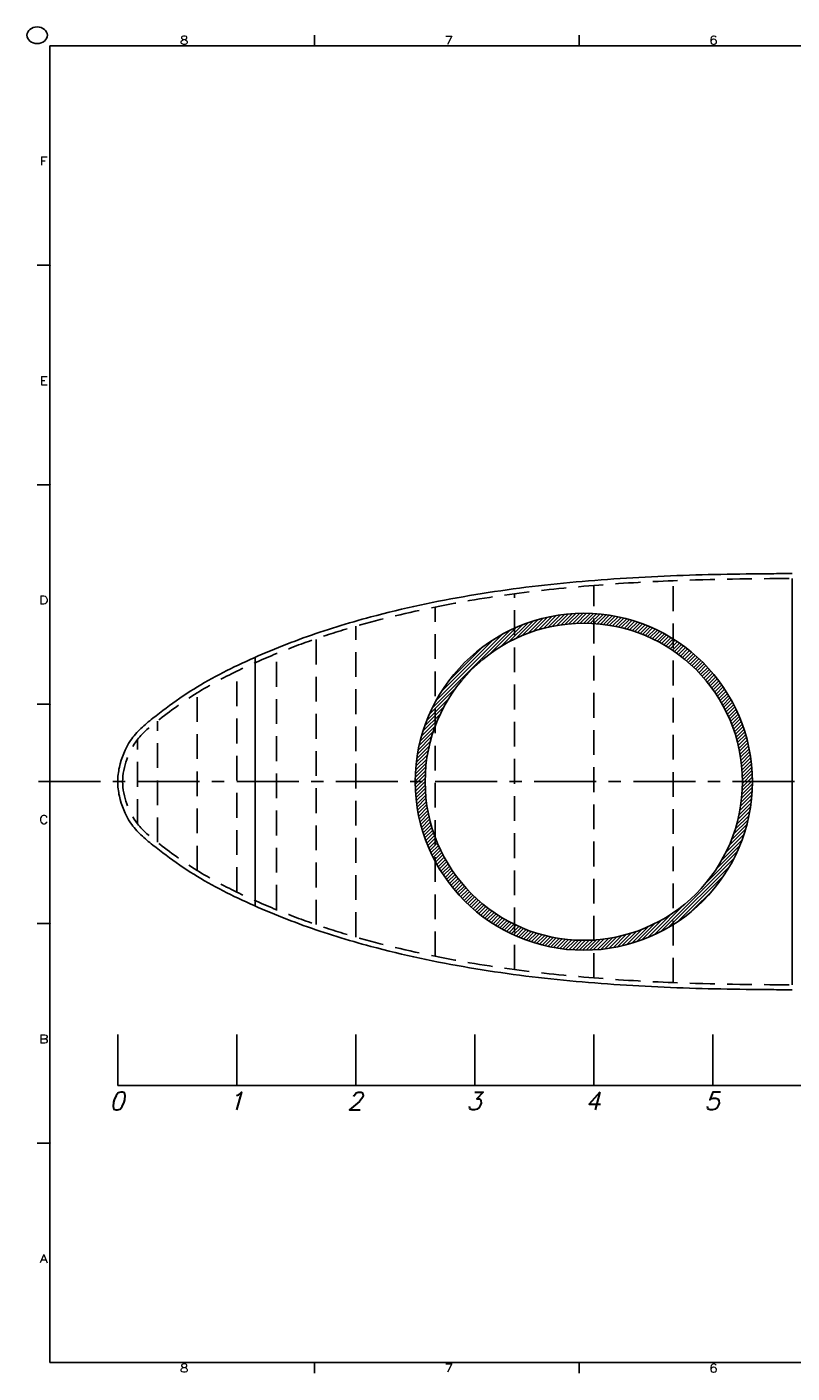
# Model space of a CAD drawing. Extents: x -156 to 25, y 5 to 135.
# Tile 4 of 14: x -84 to -46, y 5 to 73. Entities that reach past the tile are written whole.
import ezdxf
from ezdxf.enums import TextEntityAlignment as Align

# ---------------------------------------------------------------- set-up
doc = ezdxf.new("R2010")
doc.units = 0
doc.header["$LTSCALE"] = 5
doc.header["$MEASUREMENT"] = 0
doc.linetypes.add('CENTER', pattern=[2, 1.25, -0.25, 0.25, -0.25])
doc.linetypes.add('HIDDEN', pattern=[0.375, 0.25, -0.125])
for name, color, linetype in [('HULL', 7, 'CONTINUOUS'), ('SPHERES', 2, 'CONTINUOUS'), ('TTLBOX', 111, 'CONTINUOUS')]:
    doc.layers.add(name, color=color, linetype=linetype)
doc.styles.add('ENGR', font='Romans', dxfattribs={"oblique": 15})
doc.styles.add('ROMAND', font='Romand', dxfattribs={"height": 0.1})

# ---------------------------------------------------------------- blocks, each defined once
blk = doc.blocks.new('BORDER')
at = {"layer": 'TTLBOX'}
for p, q in [((-18.156, 15.75), (-18.156, 15.875)), ((-15.562, 15.75), (-15.562, 15.875)), ((0, 15.75), (-20.75, 15.75)), ((-20.75, 15.75), (-20.75, 0)), ((-20.75, 13.125), (-20.875, 13.125)), ((-20.75, 10.5), (-20.875, 10.5)), ((-20.75, 7.875), (-20.875, 7.875)), ((-20.75, 5.25), (-20.875, 5.25)), ((-20.75, 2.625), (-20.875, 2.625)), ((-20.75, 0), (0, 0)), ((-18.156, 0), (-18.156, -0.125)), ((-15.562, 0), (-15.562, -0.125))]:
    blk.add_line(p, q, dxfattribs=at)
blk.add_circle((-20.875, 15.875), 0.1, dxfattribs=at)
for p in [(-18.156, 15.75), (-15.562, 15.75), (-20.75, 13.125), (-20.75, 10.5), (-20.75, 10.5), (-20.75, 7.875), (-20.75, 7.875), (-20.75, 5.25), (-20.75, 5.25), (-20.75, 2.625), (-20.75, 2.625), (-18.156, 0)]:
    blk.add_point(p, dxfattribs=at)
at = {"layer": 'TTLBOX', "style": 'ROMAND'}
for s, p in [('8', (-19.433, 15.766)), ('7', (-16.839, 15.766)), ('6', (-14.245, 15.766)), ('F', (-20.81, 14.32)), ('E', (-20.81, 11.695)), ('D', (-20.81, 9.07)), ('C', (-20.81, 6.445)), ('B', (-20.81, 3.82)), ('A', (-20.81, 1.195)), ('8', (-19.433, -0.116)), ('7', (-16.839, -0.116)), ('6', (-14.245, -0.116))]:
    blk.add_text(s, height=0.1, dxfattribs=at).set_placement(p, align=Align.CENTER)
blk = doc.blocks.new('BBORDER')
at = {"layer": 'TTLBOX', "xscale": 0.7619047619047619, "yscale": 0.625, "zscale": 0.7619047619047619}
blk.add_blockref('BORDER', (0, 0), dxfattribs=at)

msp = doc.modelspace()

# ---------------------------------------------------------------- hatches: boundary and pattern name
at = {"layer": 'SPHERES'}
h = msp.add_hatch(dxfattribs=at)
h.set_pattern_fill('ANSI31', color=256, style=0)
h.set_pattern_definition([(45, (-66.3601, -10.65055), (-0.08838835, 0.08838835), [])])
h.paths.add_polyline_path([(-64.873, 35.172, 1), (-47.873, 35.172, 1)])
h.paths.add_polyline_path([(-64.373, 35.172, 1), (-48.373, 35.172, 1)], flags=16)

# ---------------------------------------------------------------- linework, layer by layer
at = {"layer": 'HULL', "color": 1, "linetype": 'HIDDEN'}
for p, q in [((-55.873, 25.276), (-55.873, 45.076)), ((-51.873, 25.036), (-51.873, 45.316)), ((-59.873, 25.696), (-59.873, 44.656)), ((-63.873, 26.366), (-63.873, 43.986)), ((-67.873, 27.336), (-67.873, 43.016)), ((-69.873, 27.966), (-69.873, 42.386)), ((-71.873, 28.716), (-71.873, 41.636)), ((-73.873, 29.606), (-73.873, 40.746)), ((-75.873, 30.696), (-75.873, 39.656)), ((-77.873, 32.116), (-77.873, 38.236)), ((-78.873, 33.046), (-78.873, 37.306))]:
    msp.add_line(p, q, dxfattribs=at)
at = {"layer": 'HULL'}
for p, q in [((-45.873, 24.926), (-45.873, 45.426)), ((-72.95, 41.45), (-72.95, 28.902)), ((-79.873, 35.18), (-79.873, 35.172)), ((-79.873, 22.413), (-79.873, 19.852)), ((-73.873, 22.413), (-73.873, 19.852)), ((-67.873, 22.413), (-67.873, 19.852)), ((-61.873, 22.413), (-61.873, 19.852)), ((-55.873, 22.413), (-55.873, 19.852)), ((-49.873, 22.413), (-49.873, 19.852)), ((-79.873, 19.852), (10.127, 19.852))]:
    msp.add_line(p, q, dxfattribs=at)
at = {"layer": 'HULL', "color": 1, "linetype": 'CENTER', "ltscale": 0.5}
msp.add_line((-83.873, 35.176), (17.194, 35.176), dxfattribs=at)
at = {"layer": 'HULL'}
for points in [[(-79.873, 35.18), (-79.869, 35.421), (-79.841, 35.663), (-79.688, 36.38), (-79.497, 36.844), (-79.071, 37.476), (-78.891, 37.682), (-78.507, 38.049), (-78.304, 38.215), (-77.657, 38.725), (-77.208, 39.062), (-76.28, 39.703), (-75.8, 40.004), (-74.814, 40.558), (-74.311, 40.815), (-72.73, 41.57), (-71.632, 42.022), (-69.398, 42.828), (-68.264, 43.178), (-65.475, 43.925), (-63.809, 44.278), (-60.459, 44.851), (-58.772, 45.064), (-55.391, 45.38), (-53.698, 45.491), (-50.307, 45.631), (-48.612, 45.657), (-46.57, 45.672), (-46.222, 45.674), (-45.873, 45.676)], [(-79.873, 35.172), (-79.869, 34.931), (-79.841, 34.688), (-79.688, 33.972), (-79.497, 33.508), (-79.071, 32.876), (-78.891, 32.67), (-78.507, 32.302), (-78.304, 32.137), (-77.657, 31.627), (-77.208, 31.29), (-76.28, 30.649), (-75.8, 30.348), (-74.814, 29.793), (-74.311, 29.537), (-72.73, 28.782), (-71.632, 28.33), (-69.398, 27.524), (-68.264, 27.173), (-65.475, 26.426), (-63.809, 26.074), (-60.459, 25.501), (-58.772, 25.288), (-55.391, 24.972), (-53.698, 24.861), (-50.307, 24.721), (-48.612, 24.695), (-46.57, 24.68), (-46.222, 24.678), (-45.873, 24.676)]]:
    msp.add_open_spline(points, degree=3, knots=[0, 0, 0, 0, 0.671981, 0.671981, 2.015943, 2.015943, 2.772562, 2.772562, 3.529182, 3.529182, 5.20334, 5.20334, 6.877498, 6.877498, 8.551657, 8.551657, 12.089324, 12.089324, 15.626992, 15.626992, 20.704023, 20.704023, 25.781054, 25.781054, 30.858085, 30.858085, 35.935117, 35.935117, 36.979364, 36.979364, 36.979364, 36.979364], dxfattribs=at)
at = {"layer": 'HULL', "linetype": 'HIDDEN'}
for points in [[(-79.623, 35.176), (-79.611, 35.929), (-79.179, 37.186), (-77.594, 38.474), (-75.954, 39.672), (-73.911, 40.757), (-71.898, 41.649), (-69.892, 42.4), (-67.236, 43.233), (-63.902, 44.028), (-59.89, 44.698), (-55.88, 45.103), (-51.211, 45.382), (-47.874, 45.416), (-45.873, 45.426)], [(-79.623, 35.176), (-79.611, 34.423), (-79.179, 33.165), (-77.594, 31.878), (-75.954, 30.68), (-73.911, 29.594), (-71.898, 28.703), (-69.892, 27.952), (-67.236, 27.118), (-63.902, 26.324), (-59.89, 25.654), (-55.88, 25.249), (-51.211, 24.97), (-47.874, 24.936), (-45.873, 24.926)]]:
    msp.add_open_spline(points, degree=3, knots=[0, 0, 0, 0, 2.258185, 3.623799, 6.076634, 8.354374, 10.54346, 12.679461, 14.77634, 18.892272, 22.947997, 26.969986, 30.97718, 36.978188, 36.978188, 36.978188, 36.978188], dxfattribs=at)
at = {"layer": 'SPHERES'}
for radius in [8.5, 8]:
    msp.add_circle((-56.373, 35.172), radius, dxfattribs=at)

# ---------------------------------------------------------------- block references
at = {"layer": 'TTLBOX', "xscale": 6.75, "yscale": 6.75, "zscale": 6.75}
msp.add_blockref('BBORDER', (23.422, 5.863), dxfattribs=at)

# ---------------------------------------------------------------- texts
at = {"layer": 'HULL', "style": 'ENGR', "oblique": 15}
for s, p in [('0', (-80.303, 18.611)), ('1', (-74.303, 18.611)), ('2', (-68.303, 18.611)), ('3', (-62.303, 18.611)), ('4', (-56.303, 18.611)), ('5', (-50.303, 18.611))]:
    msp.add_text(s, height=0.9, dxfattribs=at).set_placement(p)

doc.saveas('drawing.dxf')
